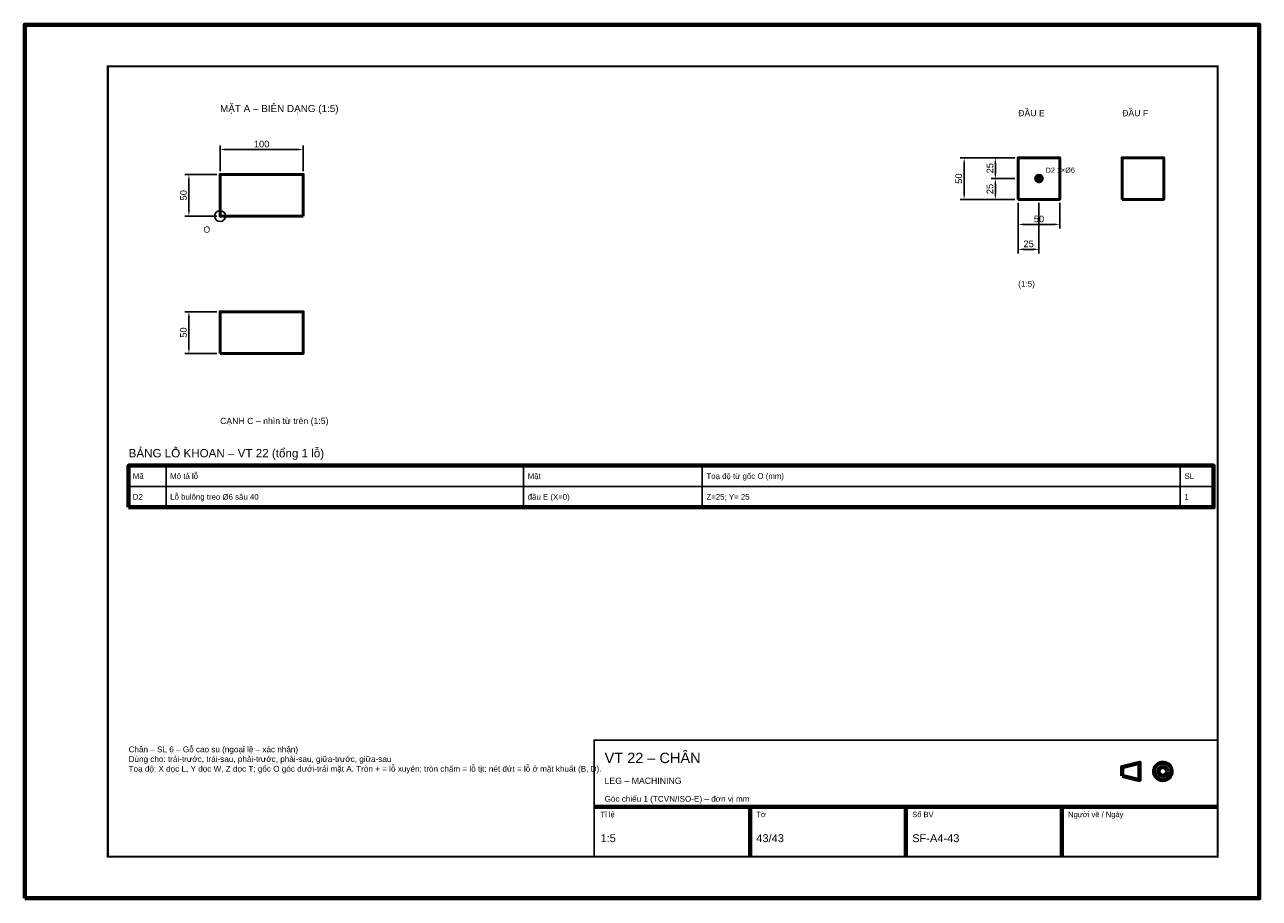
# Model space of a CAD drawing. Header units: millimetres. Extents: x 0 to 2970, y 0 to 2100.
import ezdxf
from ezdxf.enums import TextEntityAlignment as Align

# ---------------------------------------------------------------- set-up
doc = ezdxf.new("R2010")
doc.units = ezdxf.units.MM
doc.header["$LTSCALE"] = 10
for name, color, linetype, lineweight in [('0-KHUNG-BANVE', 7, 'CONTINUOUS', 70), ('1-NET-THAY', 7, 'CONTINUOUS', 50), ('10-PHU-KIEN', 1, 'CONTINUOUS', 25), ('3-KICH-THUOC', 1, 'CONTINUOUS', 18), ('6-CHU', 7, 'CONTINUOUS', 25), ('7-BANG-KE', 7, 'CONTINUOUS', 25)]:
    doc.layers.add(name, color=color, linetype=linetype, lineweight=lineweight)
doc.styles.add('VN', font='arial.ttf')
doc.dimstyles.new('A4', dxfattribs={"dimscale": 10, "dimtxt": 1.6, "dimasz": 1.4, "dimexe": 1, "dimexo": 0.8, "dimgap": 0.5, "dimtad": 1, "dimdec": 1, "dimtxsty": 'VN', "dimcen": 2.5, "dimclrd": 1, "dimclre": 1, "dimclrt": 7, "dimazin": 3, "dimtfac": 1, "dimtmove": 0, "dimatfit": 3})

msp = doc.modelspace()

# ---------------------------------------------------------------- linework, layer by layer
at = {"layer": '0-KHUNG-BANVE'}
for p, q in [((1370, 220), (2870, 220)), ((1745, 100), (1745, 220)), ((2120, 100), (2120, 220)), ((2495, 100), (2495, 220))]:
    msp.add_line(p, q, dxfattribs=at)
for points in [[(0, 0), (2970, 0), (2970, 2100), (0, 2100)], [(250, 940), (2860, 940), (2860, 1040), (250, 1040)], [(2640, 294.5), (2682, 284), (2682, 326), (2640, 315.5)]]:
    msp.add_lwpolyline(points, close=True, dxfattribs=at)
for points, const_width in [([(200, 100), (2870, 100), (2870, 2000), (200, 2000)], 5), ([(1370, 100), (2870, 100), (2870, 380), (1370, 380)], 4)]:
    msp.add_lwpolyline(points, close=True, dxfattribs=dict(at, const_width=const_width))
for radius in [21, 10.5]:
    msp.add_circle((2738, 305), radius, dxfattribs=at)
at = {"layer": '1-NET-THAY'}
for points in [[(2390, 1680), (2490, 1680), (2490, 1780), (2390, 1780)], [(2640, 1680), (2740, 1680), (2740, 1780), (2640, 1780)], [(670, 1640), (670, 1740), (470, 1740), (470, 1640)], [(470, 1310), (670, 1310), (670, 1410), (470, 1410)]]:
    msp.add_lwpolyline(points, close=True, dxfattribs=at)
for radius in [8, 2]:
    msp.add_circle((2440, 1730), radius, dxfattribs=at)
at = {"layer": '10-PHU-KIEN'}
msp.add_circle((470, 1640), 13, dxfattribs=at)
at = {"layer": '7-BANG-KE'}
for points in [[(250, 990), (340, 990), (340, 1040), (250, 1040)], [(340, 990), (1200, 990), (1200, 1040), (340, 1040)], [(1200, 990), (1630, 990), (1630, 1040), (1200, 1040)], [(1630, 990), (2780, 990), (2780, 1040), (1630, 1040)], [(2780, 990), (2860, 990), (2860, 1040), (2780, 1040)], [(250, 940), (340, 940), (340, 990), (250, 990)], [(340, 940), (1200, 940), (1200, 990), (340, 990)], [(1200, 940), (1630, 940), (1630, 990), (1200, 990)], [(1630, 940), (2780, 940), (2780, 990), (1630, 990)], [(2780, 940), (2860, 940), (2860, 990), (2780, 990)]]:
    msp.add_lwpolyline(points, close=True, dxfattribs=at)

# ---------------------------------------------------------------- texts
at = {"layer": '10-PHU-KIEN', "style": 'VN'}
for s, height, p in [('D2 1×%%c6', 12.5, (2456, 1744)), ('O', 15, (430, 1600))]:
    msp.add_text(s, height=height, dxfattribs=at).set_placement(p)
at = {"layer": '6-CHU', "style": 'VN'}
for s, height, p in [('MẶT A – BIÊN DẠNG (1:5)', 17, (470, 1890)), ('ĐẦU E', 15, (2390, 1880)), ('ĐẦU F', 15, (2640, 1880)), ('(1:5)', 14, (2390, 1470)), ('CẠNH C – nhìn từ trên (1:5)', 15, (470, 1140)), ('VT 22 – CHÂN', 25, (1395, 325)), ('LEG – MACHINING', 15, (1395, 275)), ('Góc chiếu 1 (TCVN/ISO-E) – đơn vị mm', 14, (1395, 232)), ('Tỉ lệ', 13, (1385, 195)), ('Tờ', 13, (1760, 195)), ('Số BV', 13, (2135, 195)), ('Người vẽ / Ngày', 13, (2510, 195)), ('1:5', 19, (1385, 135)), ('43/43', 19, (1760, 135)), ('SF-A4-43', 19, (2135, 135))]:
    msp.add_text(s, height=height, dxfattribs=at).set_placement(p)
at = {"layer": '6-CHU', "insert": (250, 365), "char_height": 14, "width": 1080, "attachment_point": 1, "style": 'VN'}
msp.add_mtext('Chân – SL 6 – Gỗ cao su (ngoại lệ – xác nhận)\\PDùng cho: trái-trước, trái-sau, phải-trước, phải-sau, giữa-trước, giữa-sau\\PToạ độ: X dọc L, Y dọc W, Z dọc T; gốc O góc dưới-trái mặt A. Tròn + = lỗ xuyên; tròn chấm = lỗ tịt; nét đứt = lỗ ở mặt khuất (B, D).', dxfattribs=at)
at = {"layer": '7-BANG-KE', "style": 'VN'}
msp.add_text('BẢNG LỖ KHOAN – VT 22 (tổng 1 lỗ)', height=20, dxfattribs=at).set_placement((250, 1060))
for s, p in [('Mã', (260, 1015)), ('Mô tả lỗ', (350, 1015)), ('Mặt', (1210, 1015)), ('Toạ độ từ gốc O (mm)', (1640, 1015)), ('SL', (2790, 1015)), ('D2', (260, 965)), ('Lỗ bulông treo %%c6 sâu 40', (350, 965)), ('đầu E (X=0)', (1210, 965)), ('Z=25; Y= 25', (1640, 965)), ('1', (2790, 965))]:
    msp.add_text(s, height=13.5, dxfattribs=at).set_placement(p, align=Align.MIDDLE_LEFT)

# ---------------------------------------------------------------- dimensions: what is measured, and where the dimension line sits
at = {"layer": '3-KICH-THUOC'}
for base, p1, p2 in [((470, 1800), (470, 1740), (670, 1740)), ((2390, 1620), (2390, 1680), (2490, 1680)), ((2390, 1560), (2390, 1680), (2440, 1680))]:
    msp.add_linear_dim(base=base, p1=p1, p2=p2, dimstyle='A4', override={"dimlfac": 0.5}, dxfattribs=at).render()
for base, p1, p2 in [((2260, 1680), (2390, 1680), (2390, 1780)), ((2335, 1730), (2390, 1730), (2390, 1780)), ((395, 1640), (470, 1640), (470, 1740)), ((2335, 1680), (2390, 1680), (2390, 1730)), ((395, 1310), (470, 1310), (470, 1410))]:
    msp.add_linear_dim(base=base, p1=p1, p2=p2, angle=90, dimstyle='A4', override={"dimlfac": 0.5}, dxfattribs=at).render()

doc.saveas('drawing.dxf')
